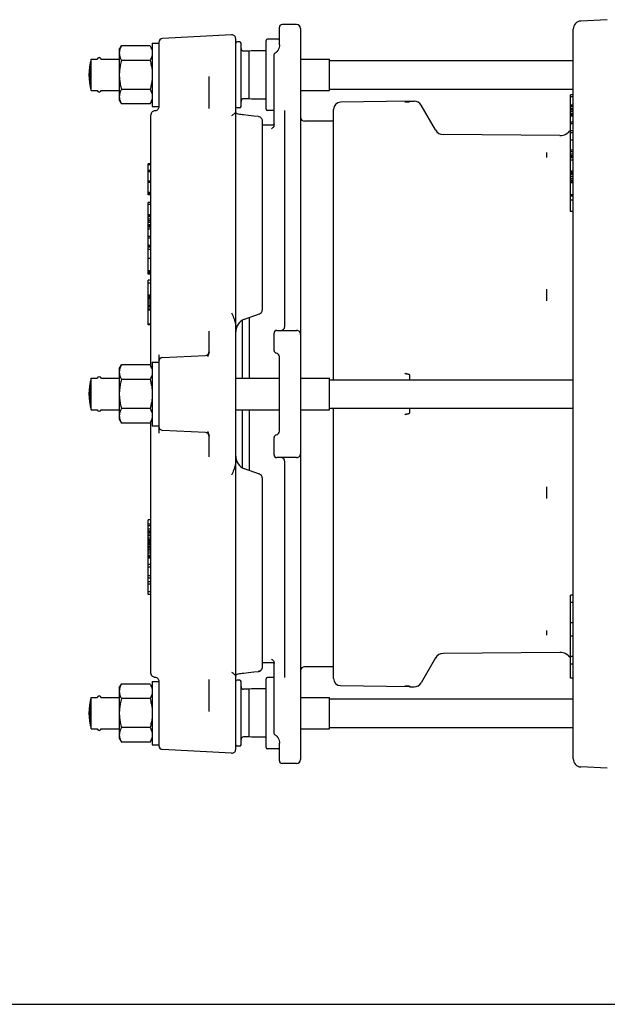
# Model space of a CAD drawing. Header units: inches. Extents: x 0 to 22, y 0 to 17.
# Tile 4 of 6: x 7.8 to 13.1, y 0 to 8.8. Entities that reach past the tile are written whole.
import ezdxf

# ---------------------------------------------------------------- set-up
doc = ezdxf.new("R2010")
doc.units = ezdxf.units.IN
doc.header["$LTSCALE"] = 1.21
doc.header["$MEASUREMENT"] = 0
doc.layers.get('0').update_dxf_attribs({"linetype": 'CONTINUOUS'})

msp = doc.modelspace()

# ---------------------------------------------------------------- linework, layer by layer
at = {"color": 7, "linetype": 'CONTINUOUS'}
for p, q in [((13.0677, 8.7823), (12.8314, 8.7699)), ((10.1435, 8.5574), (10.1435, 8.7153)), ((10.297, 8.7389), (10.1671, 8.7389)), ((10.3324, 8.7035), (10.3324, 2.1838)), ((12.7643, 2.1882), (12.7643, 8.6991)), ((9.7164, 8.6467), (9.1022, 8.6145)), ((9.7537, 2.276), (9.7537, 8.6113)), ((10.1316, 8.609), (10.0372, 8.609)), ((8.7155, 8.5145), (8.7355, 8.5493)), ((8.9896, 8.5493), (8.7355, 8.5493)), ((8.9896, 8.5493), (9.0096, 8.5145)), ((9.0096, 8.5736), (9.0096, 8.0067)), ((9.0096, 8.5736), (9.0687, 8.5736)), ((9.0687, 8.5791), (9.0687, 8.0042)), ((9.7891, 8.5854), (9.7655, 8.5854)), ((9.8009, 8.0067), (9.8009, 8.5736)), ((10.0253, 7.983), (10.0253, 8.5972)), ((8.7155, 8.5145), (8.7155, 8.0657)), ((9.8718, 8.5027), (9.8246, 8.5027)), ((9.8947, 8.5056), (9.8718, 8.5027)), ((9.8718, 8.5027), (9.8718, 8.0775)), ((9.8962, 8.5057), (9.8947, 8.5056)), ((10.0253, 8.5057), (9.8962, 8.5057)), ((10.0962, 7.8274), (10.0962, 8.4675)), ((10.112, 8.4898), (10.112, 8.4898)), ((10.1323, 8.5129), (10.1323, 8.5129)), ((8.4577, 8.1767), (8.4577, 8.4035)), ((8.4651, 8.1504), (8.4651, 8.4299)), ((8.4651, 8.4299), (8.5193, 8.4299)), ((8.5526, 8.4299), (8.7155, 8.4299)), ((8.9896, 8.4197), (8.7355, 8.4197)), ((10.3324, 8.4299), (10.591, 8.4299)), ((10.591, 8.1504), (10.591, 8.4299)), ((10.591, 8.4177), (12.7643, 8.4177)), ((9.5175, 7.9903), (9.5175, 8.2757)), ((8.4651, 8.1504), (8.5193, 8.1504)), ((8.5526, 8.1504), (8.7155, 8.1504)), ((8.9896, 8.1606), (8.7355, 8.1606)), ((10.3324, 8.1504), (10.591, 8.1504)), ((10.591, 8.1626), (12.7643, 8.1626)), ((12.7407, 7.0718), (12.7407, 8.1106)), ((12.7643, 8.1106), (12.7407, 8.1106)), ((12.7643, 8.0949), (12.7407, 8.0949)), ((8.7155, 8.0657), (8.7355, 8.031)), ((8.9896, 8.031), (8.7355, 8.031)), ((8.9896, 8.031), (9.0096, 8.0657)), ((9.0096, 8.0067), (9.0687, 8.0067)), ((9.7891, 7.9948), (9.7655, 7.9948)), ((9.8718, 8.0775), (9.8246, 8.0775)), ((9.8947, 8.0747), (9.8718, 8.0775)), ((9.8962, 8.0746), (9.8947, 8.0747)), ((10.0253, 8.0746), (9.8962, 8.0746)), ((11.3044, 8.0559), (10.6883, 8.0452)), ((11.3044, 8.0559), (11.3044, 8.0504)), ((11.3044, 8.0559), (11.3453, 8.0559)), ((11.5349, 7.7985), (11.4067, 8.0205)), ((12.7643, 8.0188), (12.7407, 8.0188)), ((12.7643, 8.0159), (12.7407, 8.0159)), ((12.7643, 8.0081), (12.7407, 8.0081)), ((8.9978, 5.6885), (8.9978, 7.9332)), ((9.0388, 7.97), (9.0276, 7.9682)), ((9.7548, 7.947), (9.7537, 7.9475)), ((9.867, 7.9277), (9.8229, 7.9324)), ((9.9144, 7.9226), (9.867, 7.9277)), ((9.9584, 7.9178), (9.9144, 7.9226)), ((10.0962, 7.9712), (10.0372, 7.9712)), ((10.1907, 6.046), (10.1907, 7.9733)), ((10.6265, 5.5712), (10.6265, 7.9821)), ((12.7643, 7.9912), (12.7407, 7.9912)), ((12.7643, 7.9778), (12.7407, 7.9778)), ((12.7643, 7.9638), (12.7407, 7.9638)), ((12.7643, 7.9442), (12.7407, 7.9442)), ((12.7643, 7.9343), (12.7407, 7.9343)), ((12.7643, 7.9208), (12.7407, 7.9208)), ((9.9899, 7.8826), (9.9899, 6.1923)), ((10.0956, 7.8413), (9.9899, 7.8413)), ((10.6265, 7.8767), (10.3679, 7.8767)), ((12.7643, 7.8668), (12.7407, 7.8668)), ((12.7643, 7.8533), (12.7407, 7.8533)), ((12.6453, 7.7497), (11.6059, 7.7571)), ((12.7643, 7.791), (12.7407, 7.791)), ((12.7643, 7.772), (12.7407, 7.772)), ((12.7643, 7.7081), (12.7407, 7.7081)), ((12.5281, 7.5541), (12.5281, 7.5954)), ((12.7643, 7.6179), (12.7407, 7.6179)), ((12.7643, 7.6034), (12.7407, 7.6034)), ((12.7643, 7.582), (12.7407, 7.582)), ((12.7643, 7.5676), (12.7407, 7.5676)), ((12.7643, 7.5618), (12.7407, 7.5618)), ((12.7643, 7.5537), (12.7407, 7.5537)), ((8.9742, 7.2192), (8.9742, 7.4979)), ((8.9978, 7.4979), (8.9742, 7.4979)), ((8.9978, 7.487), (8.9742, 7.487)), ((12.7643, 7.549), (12.7407, 7.549)), ((12.7643, 7.528), (12.7407, 7.528)), ((8.9978, 7.4362), (8.9742, 7.4362)), ((8.9978, 7.4253), (8.9742, 7.4253)), ((12.7643, 7.4318), (12.7407, 7.4318)), ((12.7643, 7.4294), (12.7407, 7.4294)), ((12.7643, 7.4227), (12.7407, 7.4227)), ((12.7643, 7.4139), (12.7407, 7.4139)), ((12.7643, 7.4002), (12.7407, 7.4002)), ((12.7643, 7.3844), (12.7407, 7.3844)), ((8.9978, 7.3425), (8.9742, 7.3425)), ((8.9978, 7.3304), (8.9742, 7.3304)), ((12.7643, 7.367), (12.7407, 7.367)), ((12.7643, 7.3503), (12.7407, 7.3503)), ((12.7643, 7.3412), (12.7407, 7.3412)), ((12.7643, 7.339), (12.7407, 7.339)), ((12.7643, 7.3273), (12.7407, 7.3273)), ((8.9978, 7.2421), (8.9742, 7.2421)), ((8.9978, 7.2298), (8.9742, 7.2298)), ((8.9978, 7.2225), (8.9742, 7.2225)), ((8.9978, 7.2192), (8.9742, 7.2192)), ((12.7643, 7.2193), (12.7407, 7.2193)), ((12.7643, 7.2093), (12.7407, 7.2093)), ((8.9742, 6.756), (8.9742, 7.1524)), ((8.9978, 7.1524), (8.9742, 7.1524)), ((8.9978, 7.1332), (8.9742, 7.1332)), ((12.7643, 7.1713), (12.7407, 7.1713)), ((8.9978, 7.0416), (8.9742, 7.0416)), ((8.9978, 7.0406), (8.9742, 7.0406)), ((8.9978, 7.0349), (8.9742, 7.0349)), ((12.7643, 7.0718), (12.7407, 7.0718)), ((8.9978, 7.0243), (8.9742, 7.0243)), ((8.9978, 7.0037), (8.9742, 7.0037)), ((8.9978, 6.9884), (8.9742, 6.9884)), ((8.9978, 6.9734), (8.9742, 6.9734)), ((8.9978, 6.9538), (8.9742, 6.9538)), ((8.9978, 6.9393), (8.9742, 6.9393)), ((8.9978, 6.9317), (8.9742, 6.9317)), ((8.9978, 6.9152), (8.9742, 6.9152)), ((8.9978, 6.8495), (8.9742, 6.8495)), ((8.9978, 6.833), (8.9742, 6.833)), ((8.9978, 6.7669), (8.9742, 6.7669)), ((8.9978, 6.759), (8.9742, 6.759)), ((8.9978, 6.756), (8.9742, 6.756)), ((8.9742, 6.5126), (8.9742, 6.7548)), ((8.9978, 6.7548), (8.9742, 6.7548)), ((8.9978, 6.7317), (8.9742, 6.7317)), ((8.9978, 6.6517), (8.9742, 6.6517)), ((8.9978, 6.5433), (8.9742, 6.5433)), ((8.9978, 6.533), (8.9742, 6.533)), ((8.9978, 6.5229), (8.9742, 6.5229)), ((8.9978, 6.5126), (8.9742, 6.5126)), ((8.9742, 6.06), (8.9742, 6.4583)), ((8.9978, 6.4583), (8.9742, 6.4583)), ((8.9978, 6.4333), (8.9742, 6.4333)), ((8.9978, 6.3252), (8.9742, 6.3252)), ((12.5281, 6.2775), (12.5281, 6.377)), ((8.9978, 6.3173), (8.9742, 6.3173)), ((8.9978, 6.3069), (8.9742, 6.3069)), ((8.9978, 6.2953), (8.9742, 6.2953)), ((8.9978, 6.2792), (8.9742, 6.2792)), ((8.9978, 6.2618), (8.9742, 6.2618)), ((8.9978, 6.2452), (8.9742, 6.2452)), ((8.9978, 6.2305), (8.9742, 6.2305)), ((8.9978, 6.2236), (8.9742, 6.2236)), ((8.9978, 6.2182), (8.9742, 6.2182)), ((8.9978, 6.2003), (8.9742, 6.2003)), ((8.9978, 6.1904), (8.9742, 6.1904)), ((9.8314, 6.1098), (9.9666, 6.159)), ((8.9978, 6.0651), (8.9742, 6.0651)), ((8.9978, 6.06), (8.9742, 6.06)), ((9.8127, 6.1008), (9.8127, 5.5834)), ((9.8141, 5.5834), (9.8141, 6.1017)), ((9.8776, 5.5834), (9.8776, 6.1266)), ((9.5175, 5.8234), (9.5175, 6.0054)), ((10.0962, 5.8322), (10.0962, 5.987)), ((10.1198, 6.0106), (10.297, 6.0106)), ((9.0096, 5.7271), (9.0096, 5.1602)), ((9.0096, 5.7271), (9.0687, 5.7271)), ((9.0687, 5.7932), (9.0687, 5.0941)), ((9.1022, 5.768), (9.4839, 5.788)), ((10.1435, 5.113), (10.1435, 5.7744)), ((8.7155, 5.6681), (8.7355, 5.7028)), ((8.7155, 5.6681), (8.7155, 5.2193)), ((8.9896, 5.7028), (8.7355, 5.7028)), ((8.9896, 5.7028), (9.0096, 5.6681)), ((8.4577, 5.3303), (8.4577, 5.5571)), ((8.4651, 5.3039), (8.4651, 5.5834)), ((8.4651, 5.5834), (8.5193, 5.5834)), ((8.5526, 5.5834), (8.7155, 5.5834)), ((8.9896, 5.5732), (8.7355, 5.5732)), ((9.7537, 5.5834), (10.1435, 5.5834)), ((10.3324, 5.5834), (10.591, 5.5834)), ((10.591, 5.3039), (10.591, 5.5834)), ((10.591, 5.5712), (12.7643, 5.5712)), ((11.3044, 5.6136), (11.3044, 5.5712)), ((8.4651, 5.3039), (8.5193, 5.3039)), ((8.5526, 5.3039), (8.7155, 5.3039)), ((8.9896, 5.3141), (8.7355, 5.3141)), ((9.7537, 5.3039), (10.1435, 5.3039)), ((9.8127, 5.3039), (9.8127, 4.7865)), ((9.8141, 4.7857), (9.8141, 5.3039)), ((9.8776, 4.7608), (9.8776, 5.3039)), ((10.3324, 5.3039), (10.591, 5.3039)), ((10.591, 5.3161), (12.7643, 5.3161)), ((10.6265, 2.9057), (10.6265, 5.3161)), ((11.3044, 5.3161), (11.3044, 5.2737)), ((8.7155, 5.2193), (8.7355, 5.1845)), ((8.9896, 5.1845), (8.7355, 5.1845)), ((8.9896, 5.1845), (9.0096, 5.2193)), ((8.9978, 2.9541), (8.9978, 5.1988)), ((9.0096, 5.1602), (9.0687, 5.1602)), ((9.4839, 5.0993), (9.1022, 5.1193)), ((9.5175, 4.882), (9.5175, 5.0639)), ((10.0962, 4.9004), (10.0962, 5.0551)), ((10.297, 4.8767), (10.1198, 4.8767)), ((10.1907, 2.914), (10.1907, 4.8413)), ((9.9666, 4.7284), (9.8314, 4.7776)), ((9.9899, 4.6951), (9.9899, 3.0048)), ((12.5281, 4.5124), (12.5281, 4.612)), ((8.9742, 3.6565), (8.9742, 4.3215)), ((8.9978, 4.3215), (8.9742, 4.3215)), ((8.9978, 4.2821), (8.9742, 4.2821)), ((8.9978, 4.2678), (8.9742, 4.2678)), ((8.9978, 4.2375), (8.9742, 4.2375)), ((8.9978, 4.2197), (8.9742, 4.2197)), ((8.9978, 4.218), (8.9742, 4.218)), ((8.9978, 4.2169), (8.9742, 4.2169)), ((8.9978, 4.2149), (8.9742, 4.2149)), ((8.9978, 4.2091), (8.9742, 4.2091)), ((8.9978, 4.1937), (8.9742, 4.1937)), ((8.9978, 4.1792), (8.9742, 4.1792)), ((8.9978, 4.159), (8.9742, 4.159)), ((8.9978, 4.1427), (8.9742, 4.1427)), ((8.9978, 4.1312), (8.9742, 4.1312)), ((8.9978, 4.1188), (8.9742, 4.1188)), ((8.9978, 4.1102), (8.9742, 4.1102)), ((8.9978, 4.1074), (8.9742, 4.1074)), ((8.9978, 4.094), (8.9742, 4.094)), ((8.9978, 4.0806), (8.9742, 4.0806)), ((8.9978, 4.0714), (8.9742, 4.0714)), ((8.9978, 4.0574), (8.9742, 4.0574)), ((8.9978, 4.0428), (8.9742, 4.0428)), ((8.9978, 4.0227), (8.9742, 4.0227)), ((8.9978, 4.0041), (8.9742, 4.0041)), ((8.9978, 3.9898), (8.9742, 3.9898)), ((8.9978, 3.9825), (8.9742, 3.9825)), ((8.9978, 3.9807), (8.9742, 3.9807)), ((8.9978, 3.9231), (8.9742, 3.9231)), ((8.9978, 3.9), (8.9742, 3.9)), ((8.9978, 3.8229), (8.9742, 3.8229)), ((8.9978, 3.7998), (8.9742, 3.7998)), ((8.9978, 3.7697), (8.9742, 3.7697)), ((8.9978, 3.7484), (8.9742, 3.7484)), ((8.9978, 3.6777), (8.9742, 3.6777)), ((8.9978, 3.6565), (8.9742, 3.6565)), ((12.7643, 3.6492), (12.7407, 3.6492)), ((12.7407, 2.9083), (12.7407, 3.6492)), ((12.7643, 3.5831), (12.7407, 3.5831)), ((12.7643, 3.4012), (12.7407, 3.4012)), ((12.5281, 3.2928), (12.5281, 3.3341)), ((12.7643, 3.2831), (12.7407, 3.2831)), ((11.5349, 3.0889), (11.4067, 2.8668)), ((12.6453, 3.1376), (11.6059, 3.1302)), ((12.7643, 3.1011), (12.7407, 3.1011)), ((9.9872, 2.9912), (9.9838, 2.9849)), ((9.9872, 2.9912), (9.9892, 2.9978)), ((10.0956, 3.046), (9.9899, 3.046)), ((10.0927, 3.0567), (10.0949, 3.0503)), ((10.0949, 3.0503), (10.096, 3.0433)), ((10.096, 3.0433), (10.0962, 3.0394)), ((10.0962, 2.4198), (10.0962, 3.0599)), ((10.6265, 3.0106), (10.3679, 3.0106)), ((12.7643, 3.0351), (12.7407, 3.0351)), ((9.0276, 2.9191), (9.0388, 2.9173)), ((9.7537, 2.9398), (9.7548, 2.9403)), ((9.7548, 2.9403), (9.7605, 2.9425)), ((9.7605, 2.9424), (9.7677, 2.9448)), ((9.7677, 2.9448), (9.7764, 2.9471)), ((9.8116, 2.9536), (9.8229, 2.955)), ((9.9144, 2.9647), (9.9584, 2.9696)), ((10.0253, 2.2901), (10.0253, 2.9043)), ((10.0962, 2.9161), (10.0372, 2.9161)), ((12.7643, 2.9083), (12.7407, 2.9083)), ((8.7155, 2.8216), (8.7355, 2.8563)), ((8.7155, 2.8216), (8.7155, 2.3728)), ((8.9896, 2.8563), (8.7355, 2.8563)), ((8.9896, 2.8563), (9.0096, 2.8216)), ((9.0096, 2.8807), (9.0687, 2.8807)), ((9.0096, 2.8807), (9.0096, 2.3137)), ((9.068, 2.8891), (9.0687, 2.8824)), ((9.0687, 2.8831), (9.0687, 2.3082)), ((9.5175, 2.6117), (9.5175, 2.897)), ((9.7891, 2.8925), (9.7655, 2.8925)), ((9.8009, 2.3137), (9.8009, 2.8807)), ((9.8947, 2.8127), (9.8718, 2.8098)), ((9.8962, 2.8128), (9.8947, 2.8127)), ((10.0253, 2.8128), (9.8962, 2.8128)), ((11.3044, 2.8314), (10.6883, 2.8421)), ((11.3044, 2.8369), (11.3044, 2.8314)), ((11.3044, 2.8314), (11.3453, 2.8314)), ((8.4651, 2.737), (8.5193, 2.737)), ((8.4651, 2.4574), (8.4651, 2.737)), ((8.5526, 2.737), (8.7155, 2.737)), ((8.9896, 2.7268), (8.7355, 2.7268)), ((9.8718, 2.8098), (9.8246, 2.8098)), ((9.8718, 2.8098), (9.8718, 2.3846)), ((10.3324, 2.737), (10.591, 2.737)), ((10.591, 2.4574), (10.591, 2.737)), ((10.591, 2.7248), (12.7643, 2.7248)), ((8.4577, 2.4838), (8.4577, 2.7106)), ((8.9896, 2.4676), (8.7355, 2.4676)), ((10.591, 2.4697), (12.7643, 2.4697)), ((8.4651, 2.4574), (8.5193, 2.4574)), ((8.5526, 2.4574), (8.7155, 2.4574)), ((8.7155, 2.3728), (8.7355, 2.3381)), ((8.9896, 2.3381), (9.0096, 2.3728)), ((9.8718, 2.3846), (9.8246, 2.3846)), ((9.8947, 2.3818), (9.8718, 2.3846)), ((9.8962, 2.3817), (9.8947, 2.3818)), ((10.0253, 2.3817), (9.8962, 2.3817)), ((10.112, 2.3976), (10.112, 2.3976)), ((10.1323, 2.3745), (10.1323, 2.3745)), ((10.3324, 2.4574), (10.591, 2.4574)), ((8.9896, 2.3381), (8.7355, 2.3381)), ((9.0096, 2.3137), (9.0687, 2.3137)), ((9.7891, 2.3019), (9.7655, 2.3019)), ((10.1435, 2.33), (10.1435, 2.33)), ((10.1435, 2.172), (10.1435, 2.33)), ((9.7164, 2.2407), (9.1022, 2.2728)), ((10.1316, 2.2783), (10.0372, 2.2783)), ((10.297, 2.1484), (10.1671, 2.1484)), ((13.0677, 2.1051), (12.8314, 2.1174)), ((0, 0), (22, 0))]:
    msp.add_line(p, q, dxfattribs=at)
for points in [[(10.1435, 8.5574), (10.143, 8.5489), (10.1408, 8.537), (10.1369, 8.524), (10.1323, 8.5129)], [(10.0962, 8.4675), (10.0967, 8.4725), (10.0982, 8.4771), (10.1006, 8.4811), (10.1037, 8.4847), (10.1074, 8.4876), (10.112, 8.4898)], [(10.1323, 8.5129), (10.1315, 8.5112), (10.1293, 8.5072), (10.127, 8.5034), (10.1246, 8.5001), (10.122, 8.497), (10.1192, 8.4943), (10.1164, 8.4921), (10.1134, 8.4903), (10.112, 8.4898)], [(9.0687, 8.005), (9.068, 7.9983), (9.0661, 7.9919), (9.0631, 7.9859), (9.059, 7.9807), (9.054, 7.9763), (9.0482, 7.9729), (9.0419, 7.9706), (9.0388, 7.97)], [(9.0276, 7.9682), (9.0208, 7.9664), (9.0146, 7.9634), (9.009, 7.9591), (9.0043, 7.9537), (9.0008, 7.9474), (8.9985, 7.9405), (8.9978, 7.9332)], [(9.8229, 7.9324), (9.8116, 7.9337), (9.7983, 7.9357), (9.7866, 7.9379), (9.7764, 7.9402), (9.7677, 7.9426), (9.7605, 7.9449), (9.7548, 7.947)], [(9.9584, 7.9178), (9.9607, 7.9174), (9.9674, 7.9155), (9.9737, 7.9123), (9.9792, 7.9079), (9.9838, 7.9024), (9.9872, 7.8962), (9.9892, 7.8894), (9.9899, 7.8826)], [(10.0928, 7.8309), (10.09, 7.8253), (10.0867, 7.8204), (10.083, 7.8164), (10.0794, 7.8133), (10.0761, 7.8111), (10.0738, 7.8099), (10.0724, 7.8093), (10.072, 7.8091)], [(10.0962, 7.848), (10.096, 7.8441), (10.0949, 7.8372), (10.0928, 7.8309)], [(10.0721, 3.0782), (10.0719, 3.0782), (10.0723, 3.0781), (10.0735, 3.0776), (10.0758, 3.0764), (10.079, 3.0743), (10.0827, 3.0712), (10.0864, 3.0672), (10.0898, 3.0624), (10.0927, 3.0567)], [(9.9899, 3.0048), (9.9892, 2.9977), (9.9871, 2.991)], [(9.0211, 2.9208), (9.0151, 2.9237), (9.0097, 2.9276), (9.0051, 2.9326), (9.0014, 2.9385), (8.999, 2.945), (8.9979, 2.952), (8.9978, 2.954)], [(9.0276, 2.9191), (9.0208, 2.9209), (9.0146, 2.924), (9.009, 2.9282), (9.0043, 2.9336), (9.0008, 2.9399), (8.9985, 2.9469), (8.9983, 2.9493)], [(9.0388, 2.9173), (9.0419, 2.9167), (9.0482, 2.9145), (9.054, 2.9111), (9.059, 2.9067), (9.0631, 2.9014), (9.0661, 2.8955), (9.068, 2.8891)], [(9.7763, 2.9471), (9.7865, 2.9494), (9.7983, 2.9516)], [(9.7866, 2.9494), (9.7983, 2.9517), (9.8116, 2.9536)], [(9.8229, 2.955), (9.867, 2.9596), (9.9144, 2.9647)], [(9.9584, 2.9696), (9.9607, 2.9699), (9.9674, 2.9718), (9.9737, 2.975), (9.9792, 2.9794), (9.9838, 2.9849)], [(9.9794, 2.9796), (9.974, 2.9752), (9.968, 2.972), (9.9613, 2.97), (9.9584, 2.9696)], [(10.112, 2.3976), (10.1076, 2.3996), (10.1037, 2.4025), (10.1006, 2.4062), (10.0982, 2.4104), (10.0967, 2.415), (10.0962, 2.4198)], [(10.112, 2.3976), (10.1135, 2.3969), (10.1165, 2.3952), (10.1194, 2.3929), (10.1221, 2.3902), (10.1247, 2.3871), (10.1271, 2.3837), (10.1294, 2.38), (10.1316, 2.3759), (10.1323, 2.3745)], [(10.1323, 2.3745), (10.137, 2.3631), (10.1409, 2.3502), (10.143, 2.3383), (10.1435, 2.33)]]:
    msp.add_lwpolyline(points, dxfattribs=at)
for centre, radius, start, end in [((10.1671, 8.7153), 0.0236, 90, 180), ((10.297, 8.7035), 0.0354, 0, 90), ((12.8351, 8.6991), 0.0709, 93, 180), ((9.1041, 8.5791), 0.0354, 93, 180), ((9.7183, 8.6113), 0.0354, 0, 93), ((10.0372, 8.5972), 0.0118, 90, 180), ((10.1316, 8.5972), 0.0118, 0, 90), ((9.7655, 8.5736), 0.0118, 90, 180), ((9.7891, 8.5736), 0.0118, 0, 90), ((9.8246, 8.5263), 0.0236, 180, 270), ((8.5359, 8.426), 0.0177, 13.34, 166.66), ((8.9164, 8.2901), 0.4724, 162.79224, 197.20776), ((8.5359, 8.1543), 0.0177, 193.34, 346.66), ((9.7655, 8.0067), 0.0118, 186.73809, 270), ((9.7891, 8.0067), 0.0118, 270, 360), ((9.8246, 8.0539), 0.0236, 90, 180), ((10.6894, 7.9823), 0.0629, 91, 180), ((11.3453, 7.9851), 0.0709, 30, 90), ((10.0372, 7.983), 0.0118, 180, 270), ((10.3679, 7.9122), 0.0354, 180, 270), ((11.6065, 7.8398), 0.0827, 210, 269.59075), ((12.6462, 7.8678), 0.1181, 269.59075, 323.32581), ((9.9545, 6.1923), 0.0354, 290.00001, 360), ((9.8718, 5.9988), 0.1181, 109.99767, 180.00178), ((10.1198, 5.987), 0.0236, 90.0037, 179.99703), ((10.1553, 6.046), 0.0354, 270, 360), ((10.297, 5.9752), 0.0354, 0, 90.00596), ((9.482, 5.8234), 0.0354, 273, 359.9992), ((10.1198, 5.8322), 0.0236, 180, 258.46304), ((10.108, 5.7744), 0.0354, 359.99935, 78.46304), ((9.1041, 5.7327), 0.0354, 93, 180), ((9.8246, 5.6799), 0.0236, 239.36364, 243.24984), ((8.9164, 5.4437), 0.4724, 162.79224, 197.20776), ((8.5359, 5.5795), 0.0177, 13.34, 166.66), ((8.5359, 5.3078), 0.0177, 193.34, 346.66), ((9.8246, 5.2074), 0.0236, 116.75016, 120.63636), ((9.1041, 5.1547), 0.0354, 180, 267), ((9.482, 5.0639), 0.0354, 0.00082, 87), ((10.108, 5.113), 0.0354, 281.53696, 359.99759), ((10.1198, 5.0551), 0.0236, 101.53696, 180), ((9.8718, 4.8886), 0.1181, 179.99828, 250.00245), ((10.1198, 4.9004), 0.0236, 180.00286, 270), ((10.1553, 4.8413), 0.0354, 0, 90.00069), ((10.297, 4.9122), 0.0354, 269.99254, 360), ((9.9545, 4.6951), 0.0354, 0, 70), ((11.6065, 3.0475), 0.0827, 90.40925, 150), ((12.6462, 3.0195), 0.1181, 36.67419, 90.40925), ((10.3679, 2.9752), 0.0354, 90, 180), ((12.6462, 3.0195), 0.1181, 0, 7.51911), ((10.0372, 2.9043), 0.0118, 90, 180), ((10.6894, 2.9051), 0.0629, 180, 269), ((9.7655, 2.8807), 0.0118, 90, 173.26191), ((9.7891, 2.8807), 0.0118, 0, 90), ((9.8246, 2.8334), 0.0236, 180, 270), ((11.3453, 2.9023), 0.0709, 270, 330), ((8.9164, 2.5972), 0.4724, 162.79224, 197.20776), ((8.5359, 2.733), 0.0177, 13.34, 166.66), ((8.5359, 2.4614), 0.0177, 193.34, 346.66), ((9.8246, 2.361), 0.0236, 90, 180), ((9.1041, 2.3082), 0.0354, 180, 267), ((9.7655, 2.3137), 0.0118, 180, 270), ((9.7891, 2.3137), 0.0118, 270, 360), ((10.0372, 2.2901), 0.0118, 180, 270), ((10.1316, 2.2901), 0.0118, 270, 360), ((9.7183, 2.276), 0.0354, 267, 360), ((10.1671, 2.172), 0.0236, 180, 270), ((10.297, 2.1838), 0.0354, 270, 360), ((12.8351, 2.1882), 0.0709, 180, 267)]:
    msp.add_arc(centre, radius, start, end, dxfattribs=at)
for points, start_tangent, end_tangent in [([(8.7355, 8.5493), (8.7245, 8.5269), (8.7178, 8.5056)], (-0.023637, -0.04094), (-0.009874, -0.046324)), ([(8.9896, 8.5493), (9.0006, 8.5269), (9.0073, 8.5056), (9.0096, 8.4845)], (0.034263, -0.059345), (0, -0.068525)), ([(8.7157, 8.4906), (8.7155, 8.4845)], (-0.000388, -0.006115), (0, -0.006118)), ([(8.7155, 8.4845), (8.7178, 8.4633), (8.7245, 8.442), (8.7355, 8.4197)], (0, -0.068525), (0.034263, -0.059345)), ([(8.716, 8.4941), (8.7157, 8.4906)], (-0.000346, -0.003496), (-0.000222, -0.003503)), ([(8.7162, 8.4958), (8.716, 8.4941)], (-0.000203, -0.001745), (-0.000173, -0.001748)), ([(8.7164, 8.4976), (8.7162, 8.4958)], (-0.000233, -0.001741), (-0.000203, -0.001745)), ([(8.7172, 8.5028), (8.7164, 8.4976)], (-0.000957, -0.005167), (-0.000697, -0.005209)), ([(8.7175, 8.5045), (8.7172, 8.5028)], (-0.000345, -0.00171), (-0.000318, -0.001715)), ([(8.7178, 8.5056), (8.7175, 8.5045)], (-0.000238, -0.001118), (-0.000226, -0.001121)), ([(9.0096, 8.4845), (9.0073, 8.4633), (9.0006, 8.442), (8.9896, 8.4197)], (0, -0.068525), (-0.034263, -0.059345)), ([(8.7355, 8.4197), (8.7245, 8.3751), (8.7178, 8.3325), (8.7155, 8.2901)], (-0.036471, -0.12634), (0, -0.131499)), ([(8.9896, 8.4197), (9.0006, 8.3751), (9.0073, 8.3325), (9.0096, 8.2901)], (0.036471, -0.12634), (0, -0.131499)), ([(8.7155, 8.2901), (8.7178, 8.2476), (8.7245, 8.2049), (8.7355, 8.1606)], (0, -0.131499), (0.036471, -0.12634)), ([(9.0096, 8.2901), (9.0073, 8.2476), (9.0006, 8.2049), (8.9896, 8.1606)], (0, -0.131499), (-0.036471, -0.12634)), ([(8.7355, 8.1606), (8.7245, 8.1382), (8.7178, 8.1169), (8.7155, 8.0958)], (-0.034263, -0.059345), (0, -0.068525)), ([(8.7155, 8.0958), (8.7178, 8.0746), (8.7197, 8.067)], (0, -0.02909), (0.008025, -0.027996)), ([(8.9896, 8.1606), (9.0006, 8.1382), (9.0073, 8.1169), (9.0096, 8.0958)], (0.034263, -0.059345), (0, -0.068525)), ([(9.0096, 8.0958), (9.0073, 8.0746), (9.0054, 8.067)], (0, -0.02909), (-0.008025, -0.027996)), ([(8.7197, 8.067), (8.7245, 8.0533), (8.7355, 8.031)], (0.010879, -0.037954), (0.019718, -0.034152)), ([(9.0054, 8.067), (9.0006, 8.0533), (8.9896, 8.031)], (-0.010879, -0.037954), (-0.019718, -0.034152)), ([(11.2626, 8.0487), (11.2656, 8.0489), (11.2693, 8.0491), (11.2734, 8.0493)], (0.010692, 0.001199), (0.010755, 0.000286)), ([(11.2735, 8.0493), (11.2754, 8.0493), (11.2774, 8.0494), (11.2794, 8.0494), (11.2814, 8.0495), (11.2834, 8.0496), (11.2854, 8.0496), (11.2874, 8.0497), (11.2893, 8.0497), (11.2913, 8.0498), (11.2933, 8.0499), (11.2953, 8.0499), (11.2973, 8.05), (11.2993, 8.0501), (11.3012, 8.0502), (11.303, 8.0503), (11.3044, 8.0504)], (0.030836, 0.000838), (0.030567, 0.004148)), ([(9.7537, 7.9601), (9.7525, 7.9558), (9.7491, 7.9509), (9.7435, 7.9453), (9.736, 7.9391), (9.7268, 7.9322), (9.7164, 7.9246)], (0, -0.052495), (-0.042106, -0.03135)), ([(12.5281, 7.5954), (12.5281, 7.5958), (12.5281, 7.5963)], (0, 0.000883), (0, 0.000883)), ([(12.5281, 7.5532), (12.5281, 7.5537), (12.5281, 7.5542)], (0, 0.000992), (0, 0.000992)), ([(12.5281, 6.3771), (12.5281, 6.3782), (12.5281, 6.3793)], (0, 0.002243), (0, 0.002243)), ([(12.5281, 6.2752), (12.5281, 6.2763), (12.5281, 6.2775)], (0, 0.002288), (0, 0.002288)), ([(9.7164, 6.1686), (9.7267, 6.1442), (9.7359, 6.1211), (9.7434, 6.0993), (9.749, 6.0789), (9.7525, 6.0597), (9.7537, 6.042)], (0.0518, -0.122303), (0, -0.13282)), ([(9.5172, 5.8188), (9.5154, 5.8106), (9.512, 5.8008), (9.5071, 5.7888), (9.5007, 5.7741)], (-0.006234, -0.047332), (-0.019215, -0.043703)), ([(8.7157, 5.6441), (8.7155, 5.638)], (-0.000388, -0.006115), (0, -0.006118)), ([(8.7155, 5.638), (8.7178, 5.6169), (8.7245, 5.5956), (8.7355, 5.5732)], (0, -0.068525), (0.034263, -0.059345)), ([(8.716, 5.6476), (8.7157, 5.6441)], (-0.000346, -0.003496), (-0.000222, -0.003503)), ([(8.7162, 5.6494), (8.716, 5.6476)], (-0.000203, -0.001745), (-0.000173, -0.001748)), ([(8.7164, 5.6511), (8.7162, 5.6494)], (-0.000233, -0.001741), (-0.000203, -0.001745)), ([(8.7172, 5.6563), (8.7164, 5.6511)], (-0.000957, -0.005167), (-0.000697, -0.005209)), ([(8.7175, 5.658), (8.7172, 5.6563)], (-0.000345, -0.00171), (-0.000318, -0.001715)), ([(8.7178, 5.6591), (8.7175, 5.658)], (-0.000238, -0.001118), (-0.000226, -0.001121)), ([(8.7355, 5.7028), (8.7245, 5.6805), (8.7178, 5.6591)], (-0.023637, -0.04094), (-0.009874, -0.046324)), ([(8.9896, 5.7028), (9.0006, 5.6804), (9.0073, 5.6591), (9.0096, 5.638)], (0.034263, -0.059345), (0, -0.068525)), ([(9.0096, 5.638), (9.0073, 5.6169), (9.0006, 5.5956), (8.9896, 5.5732)], (0, -0.068525), (-0.034263, -0.059345)), ([(11.2746, 5.6223), (11.27, 5.6233), (11.2658, 5.6254), (11.2626, 5.6286)], (-0.013755, 0.001983), (-0.007778, 0.011516)), ([(11.3044, 5.6136), (11.3031, 5.6154), (11.3013, 5.6164), (11.2995, 5.6171), (11.2976, 5.6178), (11.2957, 5.6183), (11.2938, 5.6188), (11.2919, 5.6192), (11.2899, 5.6197), (11.288, 5.62), (11.2861, 5.6204), (11.2842, 5.6207), (11.2823, 5.6211), (11.2804, 5.6214), (11.2784, 5.6217), (11.2765, 5.622), (11.2746, 5.6223)], (-0.013364, 0.028698), (-0.031335, 0.004505)), ([(8.7355, 5.5732), (8.7245, 5.5286), (8.7178, 5.486), (8.7155, 5.4437)], (-0.036471, -0.12634), (0, -0.131499)), ([(8.9896, 5.5732), (9.0006, 5.5286), (9.0073, 5.486), (9.0096, 5.4437)], (0.036471, -0.12634), (0, -0.131499)), ([(8.7155, 5.4437), (8.7178, 5.4011), (8.7245, 5.3585), (8.7355, 5.3141)], (0, -0.131499), (0.036471, -0.12634)), ([(9.0096, 5.4437), (9.0073, 5.4011), (9.0006, 5.3585), (8.9896, 5.3141)], (0, -0.131499), (-0.036471, -0.12634)), ([(8.7355, 5.3141), (8.7245, 5.2918), (8.7178, 5.2705), (8.7155, 5.2493)], (-0.034263, -0.059345), (0, -0.068525)), ([(8.9896, 5.3141), (9.0006, 5.2918), (9.0073, 5.2705), (9.0096, 5.2493)], (0.034263, -0.059345), (0, -0.068525)), ([(11.2735, 5.2649), (11.2754, 5.2652), (11.2774, 5.2655), (11.2794, 5.2658), (11.2814, 5.2661), (11.2834, 5.2664), (11.2854, 5.2668), (11.2874, 5.2672), (11.2893, 5.2676), (11.2913, 5.268), (11.2933, 5.2684), (11.2953, 5.2689), (11.2973, 5.2695), (11.2993, 5.2701), (11.3012, 5.2709), (11.303, 5.2719), (11.3044, 5.2737)], (0.032383, 0.004576), (0.014164, 0.029478)), ([(8.7155, 5.2493), (8.7178, 5.2282), (8.7197, 5.2206)], (0, -0.02909), (0.008025, -0.027996)), ([(8.7197, 5.2206), (8.7245, 5.2069), (8.7355, 5.1845)], (0.010879, -0.037954), (0.019718, -0.034152)), ([(9.0054, 5.2206), (9.0006, 5.2069), (8.9896, 5.1845)], (-0.010879, -0.037954), (-0.019718, -0.034152)), ([(9.0096, 5.2493), (9.0073, 5.2282), (9.0054, 5.2206)], (0, -0.02909), (-0.008025, -0.027996)), ([(11.2626, 5.2593), (11.2656, 5.2621), (11.2693, 5.2639), (11.2734, 5.2649)], (0.007427, 0.009929), (0.012291, 0.001634)), ([(9.5007, 5.1132), (9.5071, 5.0985), (9.512, 5.0865), (9.5154, 5.0767), (9.5172, 5.0685)], (0.019215, -0.043703), (0.006234, -0.047332)), ([(9.7537, 4.8453), (9.7525, 4.8278), (9.7491, 4.8087), (9.7435, 4.7883), (9.736, 4.7665), (9.7268, 4.7433), (9.7164, 4.7187)], (0, -0.132821), (-0.0518, -0.122303)), ([(12.5281, 4.612), (12.5281, 4.6131), (12.5281, 4.6143)], (0, 0.002289), (0, 0.002289)), ([(12.5281, 4.5101), (12.5281, 4.5112), (12.5281, 4.5123)], (0, 0.002244), (0, 0.002244)), ([(12.5281, 3.3341), (12.5281, 3.3346), (12.5281, 3.3351)], (0, 0.000994), (0, 0.000994)), ([(12.5281, 3.2919), (12.5281, 3.2923), (12.5281, 3.2928)], (0, 0.000886), (0, 0.000886)), ([(9.7164, 2.9628), (9.7267, 2.9552), (9.7359, 2.9483), (9.7434, 2.9421), (9.749, 2.9365), (9.7525, 2.9316), (9.7537, 2.9272)], (0.042105, -0.031349), (0, -0.052494)), ([(8.7175, 2.8116), (8.7172, 2.8099)], (-0.000345, -0.00171), (-0.000318, -0.001715)), ([(8.7178, 2.8127), (8.7175, 2.8116)], (-0.000238, -0.001118), (-0.000226, -0.001121)), ([(8.7355, 2.8563), (8.7245, 2.834), (8.7178, 2.8127)], (-0.023637, -0.04094), (-0.009874, -0.046324)), ([(8.9896, 2.8563), (9.0006, 2.834), (9.0073, 2.8127), (9.0096, 2.7916)], (0.034263, -0.059345), (0, -0.068525)), ([(11.2746, 2.838), (11.27, 2.8382), (11.2658, 2.8384), (11.2626, 2.8387)], (-0.011976, 0.000328), (-0.011892, 0.001458)), ([(11.3044, 2.8369), (11.3031, 2.8371), (11.3013, 2.8372), (11.2995, 2.8372), (11.2976, 2.8373), (11.2957, 2.8374), (11.2938, 2.8375), (11.2919, 2.8375), (11.2899, 2.8376), (11.288, 2.8376), (11.2861, 2.8377), (11.2842, 2.8378), (11.2823, 2.8378), (11.2804, 2.8379), (11.2784, 2.8379), (11.2765, 2.838), (11.2746, 2.838)], (-0.029518, 0.004133), (-0.029795, 0.000815)), ([(8.7157, 2.7977), (8.7155, 2.7916)], (-0.000388, -0.006115), (0, -0.006118)), ([(8.7155, 2.7916), (8.7178, 2.7704), (8.7245, 2.7491), (8.7355, 2.7268)], (0, -0.068525), (0.034263, -0.059345)), ([(8.7355, 2.7268), (8.7245, 2.6822), (8.7178, 2.6395), (8.7155, 2.5972)], (-0.036471, -0.12634), (0, -0.131499)), ([(8.716, 2.8012), (8.7157, 2.7977)], (-0.000346, -0.003496), (-0.000222, -0.003503)), ([(8.7162, 2.8029), (8.716, 2.8012)], (-0.000203, -0.001745), (-0.000173, -0.001748)), ([(8.7164, 2.8047), (8.7162, 2.8029)], (-0.000233, -0.001741), (-0.000203, -0.001745)), ([(8.7172, 2.8099), (8.7164, 2.8047)], (-0.000957, -0.005167), (-0.000697, -0.005209)), ([(9.0096, 2.7916), (9.0073, 2.7704), (9.0006, 2.7491), (8.9896, 2.7268)], (0, -0.068525), (-0.034263, -0.059345)), ([(8.9896, 2.7268), (9.0006, 2.6822), (9.0073, 2.6395), (9.0096, 2.5972)], (0.036471, -0.12634), (0, -0.131499)), ([(8.7155, 2.5972), (8.7178, 2.5547), (8.7245, 2.512), (8.7355, 2.4676)], (0, -0.131499), (0.036471, -0.12634)), ([(9.0096, 2.5972), (9.0073, 2.5547), (9.0006, 2.512), (8.9896, 2.4676)], (0, -0.131499), (-0.036471, -0.12634)), ([(8.7355, 2.4676), (8.7245, 2.4453), (8.7178, 2.424), (8.7155, 2.4029)], (-0.034263, -0.059345), (0, -0.068525)), ([(8.9896, 2.4676), (9.0006, 2.4453), (9.0073, 2.424), (9.0096, 2.4029)], (0.034263, -0.059345), (0, -0.068525)), ([(8.7155, 2.4029), (8.7178, 2.3817), (8.7197, 2.3741)], (0, -0.02909), (0.008025, -0.027996)), ([(8.7197, 2.3741), (8.7245, 2.3604), (8.7355, 2.3381)], (0.010879, -0.037954), (0.019718, -0.034152)), ([(9.0054, 2.3741), (9.0006, 2.3604), (8.9896, 2.3381)], (-0.010879, -0.037954), (-0.019718, -0.034152)), ([(9.0096, 2.4029), (9.0073, 2.3817), (9.0054, 2.3741)], (0, -0.02909), (-0.008025, -0.027996))]:
    msp.add_spline(points, degree=3, dxfattribs=dict(at, start_tangent=start_tangent, end_tangent=end_tangent))

doc.saveas('drawing.dxf')
